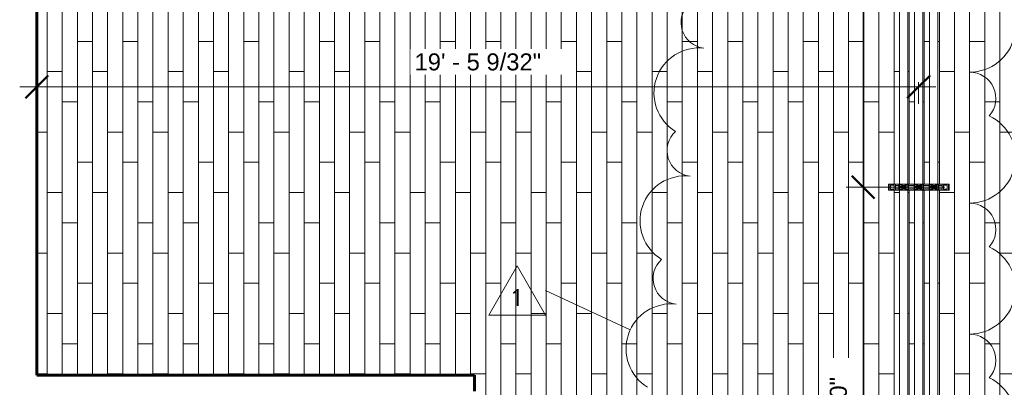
# Model space of a CAD drawing. Header units: inches. Extents: x -723 to 1689, y -292 to 603.
# Tile 30 of 40: x 1083 to 1343, y 119 to 216. Entities that reach past the tile are written whole.
import ezdxf

# ---------------------------------------------------------------- set-up
doc = ezdxf.new("R2010")
doc.units = ezdxf.units.IN
doc.header["$MEASUREMENT"] = 0
for name, color, linetype, lineweight in [('A-ANNO-DIMS', 211, 'Continuous', 9), ('A-ANNO-DIMS-48', 211, 'Continuous', 9), ('A-DETL-MBND', 5, 'Continuous', 9), ('A-FLOR-PATT', 8, 'Continuous', 70), ('A-GENM', 13, 'Continuous', 9), ('A-WALL', 113, 'Continuous', 18), ('G-ANNO-REVC', 71, 'Continuous', 9), ('G-ANNO-REVC-IDEN', 71, 'Continuous', 9), ('I-WALL', 2, 'Continuous', 18)]:
    doc.layers.add(name, color=color, linetype=linetype, lineweight=lineweight)
doc.styles.add('Arial_3', font='arial.ttf', dxfattribs={"height": 4.5})
doc.styles.add('Trebuchet MS_1', font='trebuc.ttf', dxfattribs={"height": 4.5})
doc.dimstyles.new('Linear_-_3_32__Arial', dxfattribs={"dimscale": 12, "dimtxt": 4.591167, "dimasz": 0.5, "dimexe": 0.375, "dimexo": 0.25, "dimgap": 0.25, "dimtad": 1, "dimdec": 5, "dimrnd": 0.03125, "dimzin": 1, "dimdsep": 46, "dimlunit": 4, "dimtxsty": 'Arial_3', "dimblk1": 'OBLIQUE', "dimblk2": 'OBLIQUE', "dimsah": 1, "dimcen": 0.09, "dimdle": 0.375, "dimazin": 0, "dimtfac": 1, "dimtdec": 4, "dimtix": 1, "dimtmove": 0, "dimatfit": 3, "dimfxl": 1, "dimtvp": 1, "dimtfill": 1, "dimfrac": 2, "dimtolj": 1, "dimtzin": 0, "dimarcsym": 2})

# ---------------------------------------------------------------- blocks, each defined once
blk = doc.blocks.new('ST-VDC-01_ARCH_REF_v001_rvt_rvt-4-Retail 109 - Raceway Plan')
at = {"layer": 'A-FLOR-PATT', "lineweight": 9}
h = blk.add_hatch(dxfattribs=at)
h.set_pattern_fill('FP_19', color=256, style=0, pattern_type=2)
h.set_pattern_definition([(270, (613.979, 66.172), (4, 2e-16), []), (0, (613.979, 66.172), (8, 8), [4, -28]), (0, (617.979, 50.172), (8, 8), [4, -28])])
h.paths.add_polyline_path([(578.98, -55.54), (778.94, -55.54), (773.11, -11.25), (721.42, -11.25), (721.42, 52.75), (764.68, 52.75), (741.45, 229.25), (725.93, 229.25), (725.93, 253.25), (738.29, 253.25), (713.82, 439.12), (673.26, 439.11), (673.88, 438.48), (674.4, 438.09), (675.92, 437.15), (677.95, 436.45), (679.99, 436.22), (689.91, 436.22), (691.79, 436.05), (692.2, 435.99), (692.88, 435.82), (694.38, 435.33), (695.98, 434.5), (696.4, 434.25), (697.59, 433.3), (698.18, 432.8), (699.12, 431.68), (699.63, 431.02), (700.2, 430.01), (700.75, 428.9), (701.24, 427.32), (701.38, 426.81), (701.48, 426.09), (701.6, 424.53), (701.6, 412.42), (704.54, 412.41), (704.54, 410.79), (701.6, 410.79), (701.6, 292.42), (704.54, 292.41), (704.54, 290.79), (701.6, 290.79), (701.6, 172.42), (704.54, 172.41), (704.54, 170.79), (701.6, 170.79), (701.6, 52.42), (704.54, 52.41), (704.54, 50.79), (701.6, 50.79), (701.6, 23.61), (701.43, 21.72), (701.37, 21.31), (701.2, 20.63), (700.71, 19.13), (699.88, 17.53), (699.62, 17.1), (698.68, 15.92), (698.18, 15.33), (697.06, 14.39), (696.4, 13.88), (695.39, 13.31), (694.28, 12.77), (692.7, 12.27), (692.19, 12.13), (691.47, 12.03), (689.9, 11.91), (616.95, 11.91), (616.94, 8.99), (615.32, 8.99), (615.32, 11.91), (580.14, 11.91), (580.14, 10.64), (578.98, 10.64), (578.98, -19.22)])
h.paths.add_polyline_path([(581.41, 14.1), (585.2, 14.1), (593.42, 14.11), (615.32, 14.11), (615.32, 15.91), (580.14, 15.91), (580.14, 14.1), (581.36, 14.1)])
h.paths.add_polyline_path([(616.95, 14.11), (689.91, 14.11), (692.09, 14.37), (694.09, 15.08), (695.65, 16.06), (696.02, 16.37), (697.14, 17.49), (697.54, 18.01), (698.48, 19.53), (699.18, 21.57), (699.41, 23.61), (699.41, 50.79), (697.6, 50.79), (697.6, 27.61), (697.43, 25.72), (697.37, 25.31), (697.2, 24.63), (696.71, 23.13), (695.88, 21.53), (695.63, 21.11), (694.68, 19.92), (694.18, 19.33), (693.22, 18.51), (692.4, 17.88), (691.39, 17.31), (690.28, 16.77), (688.7, 16.27), (688.19, 16.13), (687.23, 16.01), (685.9, 15.91), (616.95, 15.91), (616.95, 14.83)])
h.paths.add_polyline_path([(581.41, 18.1), (585.2, 18.1), (593.42, 18.11), (615.32, 18.11), (615.32, 19.91), (580.14, 19.91), (580.14, 18.1), (581.24, 18.1)])
h.paths.add_polyline_path([(646.87, 18.11), (685.9, 18.11), (688.09, 18.37), (690.09, 19.08), (691.65, 20.06), (692.02, 20.37), (693.26, 21.64), (693.54, 22.01), (694.48, 23.53), (695.18, 25.57), (695.41, 27.61), (695.41, 50.79), (693.6, 50.79), (693.6, 31.61), (693.43, 29.72), (693.37, 29.31), (693.2, 28.63), (692.71, 27.13), (691.88, 25.53), (691.63, 25.11), (690.67, 23.91), (690.18, 23.33), (689.06, 22.39), (688.4, 21.88), (687.39, 21.31), (686.28, 20.77), (684.55, 20.23), (684.19, 20.13), (683.21, 20.01), (681.87, 19.91), (616.95, 19.91), (616.95, 18.11), (636.3, 18.11)])
h.paths.add_polyline_path([(581.41, 22.1), (585.2, 22.1), (593.42, 22.11), (615.32, 22.11), (615.33, 24.99), (616.95, 24.99), (616.95, 22.11), (681.9, 22.11), (684.09, 22.37), (686.09, 23.08), (687.65, 24.06), (688.02, 24.37), (689.14, 25.49), (689.54, 26.01), (690.48, 27.53), (691.18, 29.57), (691.41, 31.61), (691.41, 50.79), (688.54, 50.8), (688.54, 52.42), (691.41, 52.42), (691.41, 170.79), (688.54, 170.8), (688.54, 172.42), (691.41, 172.42), (691.41, 290.79), (688.54, 290.8), (688.54, 292.42), (691.41, 292.42), (691.41, 410.79), (688.54, 410.8), (688.54, 412.42), (691.41, 412.42), (691.4, 416.61), (691.14, 418.72), (690.43, 420.71), (689.45, 422.27), (689.14, 422.64), (688.02, 423.76), (687.5, 424.16), (685.98, 425.1), (683.94, 425.8), (681.87, 426.03), (671.99, 426.03), (670.11, 426.19), (669.69, 426.26), (669.02, 426.43), (667.52, 426.92), (665.92, 427.75), (665.49, 428), (664.31, 428.95), (663.72, 429.45), (662.78, 430.57), (662.27, 431.22), (661.7, 432.24), (661.15, 433.35), (660.66, 434.93), (660.52, 435.44), (660.42, 436.16), (660.3, 437.72), (660.3, 439.12), (643.39, 439.12), (643.39, 389.12), (647.39, 389.12), (647.39, 387.5), (643.39, 387.5), (643.39, 329.12), (647.39, 329.12), (647.39, 327.5), (643.39, 327.5), (643.39, 301.31), (643.15, 297.9), (642.42, 294.55), (641.23, 291.34), (639.5, 288.22), (637.46, 285.52), (636.42, 284.48), (639.43, 281.46), (638.28, 280.32), (635.25, 283.32), (635.05, 283.12), (632.32, 281.09), (629.32, 279.46), (626.12, 278.28), (622.8, 277.55), (619.39, 277.31), (593.21, 277.31), (593.2, 273.31), (591.58, 273.31), (591.58, 277.31), (533.21, 277.31), (533.2, 273.31), (531.58, 273.31), (531.58, 277.31), (473.21, 277.31), (473.2, 273.31), (471.58, 273.31), (471.58, 277.31), (463.23, 277.31), (463.23, 253.25), (469.35, 253.25), (469.35, 229.25), (463.23, 229.25), (463.23, 121.87), (578.98, 121.87), (578.98, 22.64), (580.14, 22.64), (580.14, 22.1), (581.24, 22.1)])
h.paths.add_polyline_path([(693.93, 52.42), (695.41, 52.42), (695.41, 170.79), (693.6, 170.79), (693.6, 52.42)])
h.paths.add_polyline_path([(699.41, 52.42), (699.41, 170.79), (697.6, 170.79), (697.6, 52.42), (699.29, 52.42)])
h.paths.add_polyline_path([(697.6, 172.42), (699.41, 172.42), (699.41, 290.79), (697.6, 290.79), (697.6, 173.73)])
h.paths.add_polyline_path([(695.27, 172.42), (695.41, 172.42), (695.41, 290.79), (693.6, 290.79), (693.6, 172.42), (693.93, 172.42)])
h.paths.add_polyline_path([(592.39, 275.94), (592.53, 275.97), (592.64, 276.08), (592.68, 276.22), (592.67, 276.85), (592.59, 276.98), (592.47, 277.05), (592.32, 277.05), (592.2, 276.98), (592.12, 276.85), (592.11, 276.78), (592.12, 276.14), (592.2, 276.02), (592.32, 275.95)])
h.paths.add_polyline_path([(472.39, 275.94), (472.53, 275.97), (472.64, 276.08), (472.68, 276.22), (472.67, 276.85), (472.59, 276.98), (472.47, 277.05), (472.32, 277.05), (472.2, 276.98), (472.12, 276.85), (472.11, 276.78), (472.12, 276.14), (472.2, 276.02), (472.32, 275.95)])
h.paths.add_polyline_path([(532.39, 275.94), (532.53, 275.97), (532.64, 276.08), (532.68, 276.22), (532.67, 276.85), (532.59, 276.98), (532.47, 277.05), (532.32, 277.05), (532.2, 276.98), (532.12, 276.85), (532.11, 276.78), (532.12, 276.14), (532.2, 276.02), (532.32, 275.95)])
h.paths.add_polyline_path([(636.81, 282.66), (636.95, 282.7), (637.05, 282.8), (637.09, 282.94), (637.05, 283.08), (636.9, 283.25), (636.55, 283.58), (636.41, 283.62), (636.27, 283.58), (636.17, 283.48), (636.13, 283.34), (636.17, 283.2), (636.3, 283.05), (636.67, 282.7), (636.74, 282.67)])
h.paths.add_polyline_path([(593.42, 289.31), (619.39, 289.31), (621.75, 289.55), (624.02, 290.25), (626.12, 291.38), (626.71, 291.89), (624.15, 294.46), (625.3, 295.6), (627.97, 292.93), (629.37, 294.64), (630.48, 296.72), (631.16, 298.97), (631.39, 301.31), (631.39, 327.5), (627.39, 327.51), (627.39, 329.12), (631.39, 329.12), (631.39, 387.5), (627.39, 387.51), (627.39, 389.12), (631.39, 389.12), (631.39, 439.12), (610.48, 439.12), (610.48, 455.75), (616.35, 455.75), (616.35, 457.75), (617.1, 457.75), (617.1, 493.75), (616.35, 493.75), (616.35, 495.75), (610.48, 495.75), (610.48, 511.12), (558.35, 511.12), (558.35, 464), (554.1, 464), (554.1, 428), (558.35, 428), (558.35, 412.62), (554.1, 412.62), (554.1, 376.62), (558.35, 376.62), (558.35, 325), (463.23, 325), (463.23, 289.31), (471.58, 289.31), (471.59, 293.31), (473.21, 293.31), (473.21, 289.31), (531.58, 289.31), (531.59, 293.31), (533.21, 293.31), (533.21, 289.31), (591.58, 289.31), (591.59, 293.31), (593.21, 293.31), (593.21, 289.31)])
h.paths.add_polyline_path([(592.39, 289.94), (592.53, 289.97), (592.64, 290.08), (592.68, 290.22), (592.67, 290.85), (592.59, 290.98), (592.47, 291.05), (592.32, 291.05), (592.2, 290.98), (592.12, 290.85), (592.11, 290.78), (592.12, 290.14), (592.2, 290.02), (592.32, 289.95)])
h.paths.add_polyline_path([(472.39, 289.94), (472.53, 289.97), (472.64, 290.08), (472.68, 290.22), (472.67, 290.85), (472.59, 290.98), (472.47, 291.05), (472.32, 291.05), (472.2, 290.98), (472.12, 290.85), (472.11, 290.78), (472.12, 290.14), (472.2, 290.02), (472.32, 289.95)])
h.paths.add_polyline_path([(532.39, 289.94), (532.53, 289.97), (532.64, 290.08), (532.68, 290.22), (532.67, 290.85), (532.59, 290.98), (532.47, 291.05), (532.32, 291.05), (532.2, 290.98), (532.12, 290.85), (532.11, 290.78), (532.12, 290.14), (532.2, 290.02), (532.32, 289.95)])
h.paths.add_polyline_path([(695.27, 292.42), (695.41, 292.42), (695.41, 410.79), (693.6, 410.79), (693.6, 292.42), (693.93, 292.42)])
h.paths.add_polyline_path([(699.29, 292.42), (699.41, 292.42), (699.41, 410.79), (697.6, 410.79), (697.6, 292.42), (697.95, 292.42)])
h.paths.add_polyline_path([(626.91, 292.56), (627.05, 292.6), (627.15, 292.7), (627.19, 292.84), (627.15, 292.98), (627.11, 293.04), (626.65, 293.48), (626.51, 293.52), (626.37, 293.48), (626.27, 293.38), (626.23, 293.24), (626.27, 293.1), (626.31, 293.04), (626.77, 292.6), (626.84, 292.57)])
h.paths.add_polyline_path([(630.49, 328.03), (630.63, 328.07), (630.73, 328.17), (630.77, 328.31), (630.73, 328.45), (630.63, 328.56), (630.49, 328.59), (629.85, 328.58), (629.73, 328.51), (629.65, 328.38), (629.65, 328.24), (629.73, 328.11), (629.85, 328.04), (629.93, 328.03)])
h.paths.add_polyline_path([(644.34, 328.03), (644.56, 328.04), (644.69, 328.11), (644.76, 328.24), (644.76, 328.38), (644.69, 328.51), (644.56, 328.58), (644.34, 328.59), (643.85, 328.58), (643.73, 328.51), (643.65, 328.38), (643.65, 328.24), (643.73, 328.11), (643.85, 328.04), (643.93, 328.03)])
h.paths.add_polyline_path([(629.93, 388.03), (630.56, 388.04), (630.69, 388.11), (630.76, 388.24), (630.76, 388.38), (630.69, 388.51), (630.56, 388.58), (630.49, 388.59), (629.85, 388.58), (629.73, 388.51), (629.65, 388.38), (629.65, 388.24), (629.73, 388.11), (629.85, 388.04)])
h.paths.add_polyline_path([(644.49, 388.03), (644.63, 388.07), (644.73, 388.17), (644.77, 388.31), (644.73, 388.45), (644.63, 388.56), (644.49, 388.59), (643.85, 388.58), (643.73, 388.51), (643.65, 388.38), (643.65, 388.24), (643.73, 388.11), (643.85, 388.04), (643.93, 388.03), (644.34, 388.03)])
h.paths.add_polyline_path([(693.6, 412.42), (695.41, 412.42), (695.41, 420.53), (695.14, 422.72), (694.43, 424.71), (693.45, 426.27), (693.14, 426.64), (692.02, 427.76), (691.5, 428.16), (689.98, 429.1), (687.94, 429.8), (685.9, 430.03), (675.99, 430.03), (674.11, 430.19), (673.69, 430.26), (673.02, 430.43), (671.52, 430.92), (669.92, 431.75), (669.49, 432), (668.31, 432.95), (667.72, 433.45), (666.78, 434.57), (666.27, 435.22), (665.7, 436.24), (665.15, 437.35), (664.58, 439.12), (662.49, 439.12), (662.49, 437.72), (662.76, 435.53), (663.47, 433.54), (664.45, 431.98), (664.75, 431.61), (665.88, 430.48), (666.4, 430.09), (667.92, 429.15), (669.95, 428.45), (671.99, 428.22), (681.9, 428.22), (683.79, 428.05), (684.33, 427.96), (684.88, 427.82), (686.38, 427.33), (687.98, 426.5), (688.4, 426.25), (689.59, 425.3), (690.18, 424.8), (691, 423.84), (691.63, 423.02), (692.2, 422.01), (692.75, 420.9), (693.24, 419.32), (693.38, 418.81), (693.48, 418.09), (693.6, 416.53), (693.6, 412.53)])
h.paths.add_polyline_path([(697.6, 412.42), (699.41, 412.42), (699.41, 424.53), (699.14, 426.72), (698.43, 428.71), (697.45, 430.27), (697.14, 430.64), (696.02, 431.76), (695.5, 432.16), (693.98, 433.1), (691.94, 433.8), (689.9, 434.03), (679.99, 434.03), (678.11, 434.19), (677.69, 434.26), (677.02, 434.43), (675.52, 434.92), (673.92, 435.75), (673.49, 436), (672.31, 436.95), (671.72, 437.45), (670.9, 438.41), (670.32, 439.12), (666.9, 439.12), (667.47, 437.54), (668.47, 435.96), (668.75, 435.61), (669.88, 434.48), (670.4, 434.09), (671.92, 433.15), (673.95, 432.45), (675.99, 432.22), (685.9, 432.22), (687.79, 432.05), (688.2, 431.99), (688.88, 431.82), (690.38, 431.33), (691.98, 430.5), (692.43, 430.23), (693.59, 429.3), (694.18, 428.8), (695.12, 427.68), (695.63, 427.02), (696.2, 426.01), (696.75, 424.9), (697.24, 423.32), (697.38, 422.81), (697.48, 422.09), (697.6, 420.53), (697.6, 414.34)])
at = {"layer": 'A-WALL', "lineweight": 60}
for p, q in [((578.98, 121.87), (463.23, 121.87)), ((578.98, 117.62), (578.98, 121.87))]:
    blk.add_line(p, q, dxfattribs=at)
at = {"layer": 'I-WALL', "lineweight": 60}
blk.add_line((463.23, 121.87), (463.23, 229.25), dxfattribs=at)
blk = doc.blocks.new('P1100 - Pipe and Rigid Steel Conduit Clamp - P1117 - 2_-1005113-Retail 109 - Raceway Plan')
at = {"layer": 'A-DETL-MBND'}
for p, q in [((0.63, 1.25), (-0.62, 1.25)), ((-0.62, 1.25), (-0.62, 0.42)), ((0.63, 0.42), (-0.62, 0.42)), ((-0.62, 0.42), (-0.62, 0.37)), ((-0.62, 0.37), (0.63, 0.37)), ((-0.46, 0.67), (-0.23, 0.67)), ((-0.46, 0.67), (-0.46, 0.44)), ((-0.23, 0.44), (-0.46, 0.44)), ((-0.25, 0.37), (-0.25, -0.38)), ((-0.23, 0.67), (0.23, 0.67)), ((-0.23, 0.67), (-0.23, 0.44)), ((0.23, 0.44), (-0.23, 0.44)), ((0.23, 0.67), (0.46, 0.67)), ((0.23, 0.67), (0.23, 0.44)), ((0.46, 0.44), (0.23, 0.44)), ((0.25, -0.38), (0.25, 0.37)), ((0.46, 0.44), (0.46, 0.67)), ((0.63, 0.42), (0.63, 1.25)), ((0.63, 0.37), (0.63, 0.42)), ((-0.62, -0.42), (-0.62, -0.38)), ((0.63, -0.38), (-0.62, -0.38)), ((-0.62, -0.42), (-0.62, -1.25)), ((-0.62, -0.42), (0.63, -0.42)), ((-0.62, -1.25), (0.63, -1.25)), ((-0.36, -0.44), (-0.18, -0.44)), ((-0.36, -0.61), (-0.36, -0.44)), ((-0.18, -0.61), (-0.36, -0.61)), ((-0.25, -0.42), (-0.25, -0.89)), ((-0.25, -0.89), (0.25, -0.89)), ((-0.18, -0.44), (0.18, -0.44)), ((-0.18, -0.44), (-0.18, -0.61)), ((0.18, -0.61), (-0.18, -0.61)), ((0.18, -0.44), (0.36, -0.44)), ((0.18, -0.44), (0.18, -0.61)), ((0.36, -0.61), (0.18, -0.61)), ((0.25, -0.89), (0.25, -0.42)), ((0.36, -0.44), (0.36, -0.61)), ((0.63, -0.38), (0.63, -0.42)), ((0.63, -1.25), (0.63, -0.42))]:
    blk.add_line(p, q, dxfattribs=at)
blk = doc.blocks.new('P1060 Series Square Washer - P1064 - Rod Dia 1_2_-1004752-Retail 109 - Raceway Plan')
at = {"layer": 'A-DETL-MBND'}
for p, q in [((-0.8125, 0.8125), (0.8125, 0.8125)), ((-0.8125, 0.8125), (-0.8125, -0.8125)), ((0.8125, -0.8125), (0.8125, 0.8125)), ((0.8125, -0.8125), (-0.8125, -0.8125))]:
    blk.add_line(p, q, dxfattribs=at)
blk = doc.blocks.new('Hex_Nut - P1064 - Rod Dia 1_2_-1009258-Retail 109 - Raceway Plan')
at = {"layer": 'A-DETL-MBND'}
for p, q in [((-0.5, 0.09), (-0.55, 0)), ((0.55, 0), (0.5, 0.09)), ((-0.55, 0), (-0.5, -0.09)), ((0.5, -0.09), (0.55, 0))]:
    blk.add_line(p, q, dxfattribs=at)
blk = doc.blocks.new('GTP - Generic Pt-1005169-Retail 109 - Raceway Plan')
at = {"layer": 'A-GENM'}
for p, q in [((0.5, 0.5), (-0.5, 0.5)), ((-0.5, 0.5), (-0.5, -0.5)), ((0.5, -0.5), (0.5, 0.5)), ((-0.5, -0.5), (0.5, -0.5))]:
    blk.add_line(p, q, dxfattribs=at)
blk = doc.blocks.new('Channel - Beam Loading - P1000-V109-Retail 109 - Raceway Plan')
at = {"layer": 'A-DETL-MBND'}
for p, q in [((-0.81, 16), (-0.81, 15.81)), ((-0.61, 16), (-0.81, 16)), ((-0.61, 16), (-0.57, 16)), ((-0.44, 16), (-0.57, 16)), ((-0.44, 15.81), (-0.44, 16)), ((-0.44, 16), (0.44, 16)), ((0.44, 16), (0.44, 15.81)), ((0.57, 16), (0.44, 16)), ((0.57, 16), (0.61, 16)), ((0.81, 16), (0.61, 16)), ((0.81, 15.81), (0.81, 16)), ((-0.81, 14.19), (-0.81, 1.81)), ((-0.44, 13.25), (-0.44, 14.19)), ((0.44, 14.19), (0.44, 13.25)), ((0.81, 1.81), (0.81, 14.19)), ((-0.44, 11.62), (-0.44, 12.38)), ((-0.44, 9.25), (-0.44, 10.75)), ((0.44, 12.38), (0.44, 11.62)), ((0.44, 10.75), (0.44, 9.25)), ((-0.44, 7.63), (-0.44, 8.38)), ((0.44, 8.38), (0.44, 7.63)), ((-0.44, 5.25), (-0.44, 6.75)), ((0.44, 6.75), (0.44, 5.25)), ((-0.44, 3.62), (-0.44, 4.38)), ((-0.44, 1.81), (-0.44, 2.75)), ((0.44, 4.38), (0.44, 3.62)), ((0.44, 2.75), (0.44, 1.81)), ((-0.81, 0.19), (-0.81, 0)), ((-0.44, 0), (-0.44, 0.19)), ((0.44, 0), (-0.44, 0)), ((0.44, 0.19), (0.44, 0)), ((0.44, 0), (0.57, 0)), ((0.61, 0), (0.57, 0)), ((0.61, 0), (0.81, 0)), ((0.81, 0), (0.81, 0.19)), ((-0.81, 0), (-0.61, 0)), ((-0.57, 0), (-0.61, 0)), ((-0.57, 0), (-0.44, 0))]:
    blk.add_line(p, q, dxfattribs=at)
blk = doc.blocks.new('DIMBLOCK3-Retail 109 - Raceway Plan')
at = {"layer": 'A-ANNO-DIMS-48', "lineweight": 50}
for p, q in [((1087.23, 198.17), (1090.23, 201.17)), ((1320.5, 198.17), (1323.5, 201.17)), ((1087.23, 198.17), (1084.23, 195.17)), ((1320.5, 198.17), (1317.5, 195.17))]:
    blk.add_line(p, q, dxfattribs=at)
at = {"layer": 'A-ANNO-DIMS-48'}
for p, q in [((1082.73, 198.17), (1325, 198.17)), ((1087.23, 198.17), (1087.23, 199.42)), ((1087.23, 198.17), (1087.23, 193.67)), ((1320.5, 198.17), (1320.5, 199.42)), ((1320.5, 198.17), (1320.5, 193.67))]:
    blk.add_line(p, q, dxfattribs=at)
at = {"layer": 'A-ANNO-DIMS-48', "color": 0, "insert": (1187.16, 207.01), "char_height": 4.5, "width": 40.0915, "attachment_point": 1, "line_spacing_factor": 0.941778, "style": 'Arial_3', "bg_fill": 3, "box_fill_scale": 1.25, "bg_fill_color": 256, "bg_fill_true_color": 13158600, "bg_fill_transparency": 0}
blk.add_mtext('19\' - 5 9/32"', dxfattribs=at)
blk = doc.blocks.new('_Oblique')
at = {"color": 0, "linetype": 'ByBlock', "lineweight": -2}
blk.add_line((-0.5, -0.5), (0.5, 0.5), dxfattribs=at)
blk = doc.blocks.new('DIMBLOCK8-Retail 109 - Raceway Plan')
at = {"layer": 'A-ANNO-DIMS-48', "lineweight": 50}
for p, q in [((1305.83, 171.61), (1302.83, 174.61)), ((1305.83, 171.61), (1308.83, 168.61)), ((1305.83, 51.61), (1302.83, 54.61)), ((1305.83, 51.61), (1308.83, 48.61))]:
    blk.add_line(p, q, dxfattribs=at)
at = {"layer": 'A-ANNO-DIMS-48'}
for p, q in [((1305.83, 47.11), (1305.83, 176.11)), ((1305.83, 171.61), (1301.33, 171.61)), ((1305.83, 171.61), (1327.4, 171.61)), ((1305.83, 51.61), (1301.33, 51.61)), ((1305.83, 51.61), (1327.97, 51.61))]:
    blk.add_line(p, q, dxfattribs=at)
at = {"layer": 'A-ANNO-DIMS-48', "color": 0, "insert": (1296.99, 101.86), "char_height": 4.5, "width": 23.3938, "attachment_point": 1, "rotation": 90, "line_spacing_factor": 0.941778, "style": 'Arial_3', "bg_fill": 3, "box_fill_scale": 1.25, "bg_fill_color": 256, "bg_fill_true_color": 13158600, "bg_fill_transparency": 0}
blk.add_mtext('10\' - 0"', dxfattribs=at)
blk = doc.blocks.new('DIMBLOCK9-Retail 109 - Raceway Plan')
at = {"layer": 'A-ANNO-DIMS-48', "lineweight": 50}
for p, q in [((1305.83, 291.61), (1302.83, 294.61)), ((1305.83, 291.61), (1308.83, 288.61)), ((1305.83, 171.61), (1302.83, 174.61)), ((1305.83, 171.61), (1308.83, 168.61))]:
    blk.add_line(p, q, dxfattribs=at)
at = {"layer": 'A-ANNO-DIMS-48'}
for p, q in [((1305.83, 296.11), (1305.83, 167.11)), ((1305.83, 291.61), (1301.33, 291.61)), ((1305.83, 291.61), (1307.08, 291.61)), ((1305.83, 171.61), (1301.33, 171.61)), ((1305.83, 171.61), (1307.08, 171.61))]:
    blk.add_line(p, q, dxfattribs=at)
at = {"layer": 'A-ANNO-DIMS-48', "color": 0, "insert": (1296.99, 221.86), "char_height": 4.5, "width": 23.3938, "attachment_point": 1, "rotation": 90, "line_spacing_factor": 0.941778, "style": 'Arial_3', "bg_fill": 3, "box_fill_scale": 1.25, "bg_fill_color": 256, "bg_fill_true_color": 13158600, "bg_fill_transparency": 0}
blk.add_mtext('10\' - 0"', dxfattribs=at)
blk = doc.blocks.new('Family - ___-1288236-Retail 109 - Raceway Plan')
at = {"layer": 'G-ANNO-REVC'}
for centre, radius, start, end in [((709.98, 214.17), 12.13, 270, 64.7912), ((640.46, 215.18), 6.81, 131.965, 263.7753), ((638.42, 196.55), 11.93, 83.7753, 238.5665), ((709.98, 195.11), 6.93, 318.1897, 90), ((709.98, 179.51), 12.13, 270, 64.7912), ((636.76, 181.31), 6.81, 131.965, 263.7753), ((634.73, 162.68), 11.93, 83.7753, 238.5665), ((709.98, 160.44), 6.93, 318.1897, 90), ((709.98, 144.84), 12.13, 270, 64.7912), ((633.07, 147.44), 6.81, 131.965, 263.7753), ((631.03, 128.81), 11.93, 83.7753, 238.5665), ((709.98, 125.78), 6.93, 318.1897, 90), ((709.98, 110.18), 12.13, 270, 64.7912)]:
    blk.add_arc(centre, radius, start, end, dxfattribs=at)
blk = doc.blocks.new('Revision Tag - Revision Tag-1288571-Retail 109 - Raceway Plan')
at = {"layer": 'G-ANNO-REVC-IDEN'}
for p, q in [((0, 0.173), (-0.1563, -0.0977)), ((0, 0.173), (0.1562, -0.0977)), ((-0.1563, -0.0977), (0.1562, -0.0977))]:
    blk.add_line(p, q, dxfattribs=at)

msp = doc.modelspace()

# ---------------------------------------------------------------- linework, layer by layer
at = {"layer": 'A-DETL-MBND'}
for p, q in [((1323.406332, 420.525027), (1323.406332, 27.605581)), ((1325.603332, 27.605581), (1325.603332, 420.525027)), ((1319.406324, 416.525027), (1319.406324, 31.605581)), ((1321.603324, 31.605581), (1321.603324, 416.525027)), ((1315.406332, 412.525027), (1315.406332, 35.605581)), ((1317.603332, 35.605581), (1317.603332, 412.525027))]:
    msp.add_line(p, q, dxfattribs=at)
at = {"layer": 'G-ANNO-REVC-IDEN'}
msp.add_line((1244.224062, 133.837289), (1221.838219, 144.253948), dxfattribs=at)

# ---------------------------------------------------------------- block references
at = {"color": 210, "lineweight": 9}
msp.add_blockref('ST-VDC-01_ARCH_REF_v001_rvt_rvt-4-Retail 109 - Raceway Plan', (624.000926, 0), dxfattribs=at)
at = {"layer": 'A-DETL-MBND'}
for name, p, rotation in [('Channel - Beam Loading - P1000-V109-Retail 109 - Raceway Plan', (1328.542699, 171.605581), 89.99999999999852), ('P1060 Series Square Washer - P1064 - Rod Dia 1_2_-1004752-Retail 109 - Raceway Plan', (1313.542699, 171.605581), 89.9999999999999), ('Hex_Nut - P1064 - Rod Dia 1_2_-1009258-Retail 109 - Raceway Plan', (1313.542699, 171.605581), 89.9999999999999), ('P1100 - Pipe and Rigid Steel Conduit Clamp - P1117 - 2_-1005113-Retail 109 - Raceway Plan', (1316.542699, 171.605581), 269.9999999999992), ('P1100 - Pipe and Rigid Steel Conduit Clamp - P1117 - 2_-1005113-Retail 109 - Raceway Plan', (1320.542699, 171.605581), 269.9999999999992), ('P1100 - Pipe and Rigid Steel Conduit Clamp - P1117 - 2_-1005113-Retail 109 - Raceway Plan', (1324.542699, 171.605581), 269.9999999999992), ('P1060 Series Square Washer - P1064 - Rod Dia 1_2_-1004752-Retail 109 - Raceway Plan', (1327.542699, 171.605581), 89.9999999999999), ('Hex_Nut - P1064 - Rod Dia 1_2_-1009258-Retail 109 - Raceway Plan', (1327.542699, 171.605581), 89.9999999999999)]:
    msp.add_blockref(name, p, dxfattribs=dict(at, rotation=rotation))
at = {"layer": 'A-GENM', "rotation": 89.9999999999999}
for p in [(1313.542699, 171.605581), (1327.542699, 171.605581)]:
    msp.add_blockref('GTP - Generic Pt-1005169-Retail 109 - Raceway Plan', p, dxfattribs=at)
at = {"layer": 'G-ANNO-REVC-IDEN', "xscale": 47.99999999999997, "yscale": 47.99999999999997, "zscale": 47.99999999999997}
msp.add_blockref('Revision Tag - Revision Tag-1288571-Retail 109 - Raceway Plan', (1214.338219, 142.446383), dxfattribs=at)

# ---------------------------------------------------------------- texts
at = {"layer": 'G-ANNO-REVC-IDEN', "insert": (1212.632719, 144.638935), "char_height": 4.5, "width": 4.0905, "attachment_point": 1, "style": 'Trebuchet MS_1'}
msp.add_mtext('1', dxfattribs=at)

# ---------------------------------------------------------------- next in the draw order: dimensions: what is measured, and where the dimension line sits
at = {"layer": 'A-ANNO-DIMS'}
dim = msp.add_linear_dim(base=(1320.504824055, 198.1725863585), p1=(1087.2301989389, 202.4152270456), p2=(1320.504824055, 202.4152270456), dimstyle='Linear_-_3_32__Arial', override={"dimpost": '<>', "dimfxl": 233.274625}, dxfattribs=at)
dim.commit()
dim.dimension.update_dxf_attribs({"geometry": 'DIMBLOCK3-Retail 109 - Raceway Plan', "text_midpoint": (1203.8675114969, 203.5008605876)})
dim = msp.add_linear_dim(base=(1305.834614, 171.605581), p1=(1330.968274, 51.605581), p2=(1324.398952, 171.605581), angle=90, dimstyle='Linear_-_3_32__Arial', override={"dimpost": '<>', "dimfxl": 120.179682}, dxfattribs=at)
dim.commit()
dim.dimension.update_dxf_attribs({"geometry": 'DIMBLOCK8-Retail 109 - Raceway Plan', "text_midpoint": (1300.537035, 111.605581)})

# ---------------------------------------------------------------- next in the draw order: dimensions: what is measured, and where the dimension line sits
dim = msp.add_linear_dim(base=(1305.834614, 171.605581), p1=(1310.077254, 291.605581), p2=(1310.077254, 171.605581), angle=90, dimstyle='Linear_-_3_32__Arial', override={"dimpost": '<>', "dimfxl": 120}, dxfattribs=at)
dim.commit()
dim.dimension.update_dxf_attribs({"geometry": 'DIMBLOCK9-Retail 109 - Raceway Plan', "text_midpoint": (1300.537035, 231.605581)})

# ---------------------------------------------------------------- next in the draw order: block references
at = {"layer": 'G-ANNO-REVC'}
msp.add_blockref('Family - ___-1288236-Retail 109 - Raceway Plan', (624.000926, 0), dxfattribs=at)

doc.saveas('drawing.dxf')
